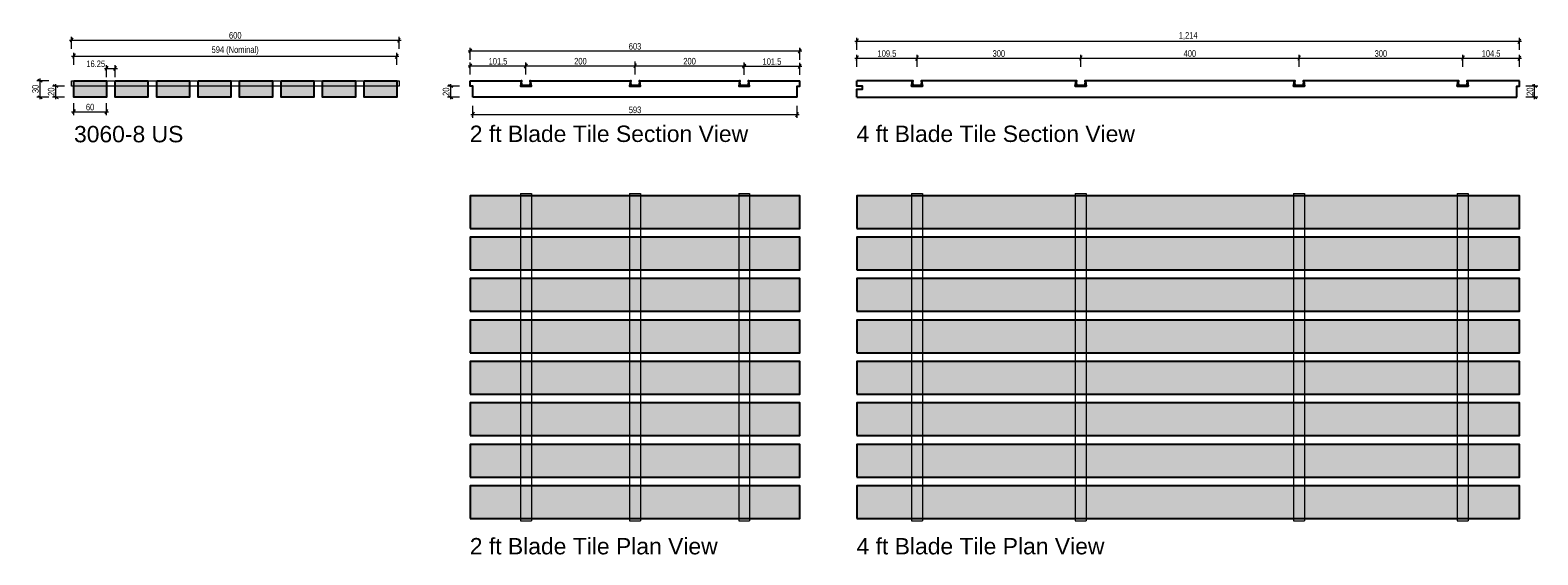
# Model space of a CAD drawing. Header units: millimetres. Extents: x -2729 to 34, y -67 to 896.
import ezdxf

# ---------------------------------------------------------------- set-up
doc = ezdxf.new("R2010")
doc.units = ezdxf.units.MM
doc.header["$MEASUREMENT"] = 0
for name, color, linetype, lineweight in [('New_BLADE TILE 15mm grid_Pen_No__101', 252, 'Continuous', 13), ('New_BLADE tile 24mm grid_Pen_No__1', 7, 'Continuous', 13), ('New_BLADE tile blade 1830_Pen_No__21', 7, 'Continuous', 25), ('New_BLADE tile blade 3018_Pen_No__1', 7, 'Continuous', 13), ('New_BLADE tile blade 3018_Pen_No__21', 7, 'Continuous', 25), ('New_BLADE TILE DOVETAIL_Pen_No__101', 252, 'Continuous', 13), ('New_BLADE TILE DOVETAIL_Pen_No__21', 7, 'Continuous', 25), ('New_DIM - GENERAL.D_Pen_No__1', 7, 'Continuous', 13), ('New_TEXT - GENERAL 1_100.D_Pen_No__1', 7, 'Continuous', 13)]:
    doc.layers.add(name, color=color, linetype=linetype, lineweight=lineweight)
doc.layers.add('New_DIM - GENERAL.D', color=7, linetype='Continuous')
doc.layers.add('New_DIM - GENERAL.D_Pen_No__85', color=7, linetype='Continuous', lineweight=13, true_color=0xaaaaaa)
doc.layers.add('New_LINE - GENERAL.D_Pen_No__102', color=7, linetype='Continuous', lineweight=13, true_color=0xcccccc)
doc.styles.add('GENERATED_STYLE_1', font='txt')
doc.styles.add('GENERATED_STYLE_2', font='txt')
doc.dimstyles.new('GENERATED_STYLE__1', dxfattribs={"dimtxt": 12, "dimasz": 6.08, "dimexe": 0.18, "dimexo": 8000, "dimgap": 0.09, "dimtad": 1, "dimtih": 1, "dimtoh": 1, "dimdec": 0, "dimzin": 0, "dimdsep": 46, "dimtxsty": 'GENERATED_STYLE_1', "dimblk": 'ARROWHEAD_2', "dimblk1": 'ARROWHEAD_2', "dimblk2": 'ARROWHEAD_2', "dimcen": 0.09, "dimclrd": 256, "dimclre": 256, "dimclrt": 7, "dimazin": 0, "dimtfac": 1, "dimtdec": 4, "dimtmove": 0, "dimatfit": 3, "dimfxl": 0, "dimtolj": 1, "dimtzin": 0, "dimarcsym": 0})
doc.dimstyles.new('GENERATED_STYLE__2', dxfattribs={"dimtxt": 12, "dimasz": 6.08, "dimexe": 0.18, "dimexo": 8000, "dimgap": 0.09, "dimtad": 1, "dimdec": 0, "dimzin": 0, "dimdsep": 46, "dimtxsty": 'GENERATED_STYLE_1', "dimblk": 'ARROWHEAD_2', "dimblk1": 'ARROWHEAD_2', "dimblk2": 'ARROWHEAD_2', "dimcen": 0.09, "dimclrd": 256, "dimclre": 256, "dimclrt": 7, "dimazin": 0, "dimtfac": 1, "dimtdec": 4, "dimtmove": 0, "dimatfit": 3, "dimfxl": 0, "dimtolj": 1, "dimtzin": 0, "dimarcsym": 0})
pattern_1 = [(45, (0, 0), (-3.535534, 3.535534), []), (45, (-0.707, 0.707), (-3.535534, 3.535534), []), (45, (-1.414, 1.414), (-3.535534, 3.535534), [])]

# ---------------------------------------------------------------- blocks, each defined once
blk = doc.blocks.new('*D1')
at = {"layer": 'New_DIM - GENERAL.D_Pen_No__1', "color": 7, "linetype": 'Continuous', "lineweight": 13}
for p, q in [((-2650.9, 881.5), (-2655.5, 873.5)), ((-2055.5, 873.5), (-2050.9, 881.5))]:
    blk.add_line(p, q, dxfattribs=at)
at = {"layer": 'New_DIM - GENERAL.D_Pen_No__85', "color": 253, "linetype": 'Continuous', "lineweight": 13, "true_color": 0xaaaaaa}
for p, q in [((-2657.1, 877.5), (-2653.2, 877.5)), ((-2653.2, 861.5), (-2653.2, 883.5)), ((-2653.2, 877.5), (-2053.2, 877.5)), ((-2053.2, 861.5), (-2053.2, 883.5)), ((-2053.2, 877.5), (-2049.3, 877.5))]:
    blk.add_line(p, q, dxfattribs=at)
at = {"layer": 'New_DIM - GENERAL.D_Pen_No__1', "color": 7, "lineweight": 13, "insert": (-2364.7, 879.9), "char_height": 12, "attachment_point": 7, "style": 'GENERATED_STYLE_1'}
blk.add_mtext('\\A1;{\\pql;\\fArial Narrow|b0|i0|c0|p34;600}', dxfattribs=at)
blk = doc.blocks.new('ARROWHEAD_2')
at = {"color": 0, "linetype": 'Continuous', "lineweight": 0}
for p, q in [((0, 0), (-1, 0)), ((-0.38, -0.66), (0.38, 0.66))]:
    blk.add_line(p, q, dxfattribs=at)
blk = doc.blocks.new('*D3')
at = {"layer": 'New_DIM - GENERAL.D_Pen_No__1', "color": 7, "linetype": 'Continuous', "lineweight": 13}
for p, q in [((-2646.9, 749.9), (-2651.5, 741.9)), ((-2591.5, 741.9), (-2586.9, 749.9))]:
    blk.add_line(p, q, dxfattribs=at)
at = {"layer": 'New_DIM - GENERAL.D_Pen_No__85', "color": 253, "linetype": 'Continuous', "lineweight": 13, "true_color": 0xaaaaaa}
for p, q in [((-2649.2, 739.9), (-2649.2, 761.9)), ((-2589.2, 739.9), (-2589.2, 761.9)), ((-2653.1, 745.9), (-2649.2, 745.9)), ((-2649.2, 745.9), (-2589.2, 745.9)), ((-2589.2, 745.9), (-2585.3, 745.9))]:
    blk.add_line(p, q, dxfattribs=at)
at = {"layer": 'New_DIM - GENERAL.D_Pen_No__1', "color": 7, "lineweight": 13, "insert": (-2626.9, 748.3), "char_height": 12, "attachment_point": 7, "style": 'GENERATED_STYLE_1'}
blk.add_mtext('\\A1;{\\pql;\\fArial Narrow|b0|i0|c0|p34;60}', dxfattribs=at)
blk = doc.blocks.new('*D4')
at = {"layer": 'New_DIM - GENERAL.D_Pen_No__1', "color": 7, "linetype": 'Continuous', "lineweight": 13}
for p, q in [((-2678, 790.5), (-2686, 795.1)), ((-2686, 775.1), (-2678, 770.5))]:
    blk.add_line(p, q, dxfattribs=at)
at = {"layer": 'New_DIM - GENERAL.D_Pen_No__85', "color": 253, "linetype": 'Continuous', "lineweight": 13, "true_color": 0xaaaaaa}
for p, q in [((-2666, 792.8), (-2688, 792.8)), ((-2682, 792.8), (-2682, 796.7)), ((-2682, 772.8), (-2682, 792.8)), ((-2666, 772.8), (-2688, 772.8)), ((-2682, 768.9), (-2682, 772.8))]:
    blk.add_line(p, q, dxfattribs=at)
at = {"layer": 'New_DIM - GENERAL.D_Pen_No__1', "color": 7, "lineweight": 13, "insert": (-2684.4, 775.1), "char_height": 12, "attachment_point": 7, "rotation": 90, "style": 'GENERATED_STYLE_1'}
blk.add_mtext('\\A1;{\\pql;\\fArial Narrow|b0|i0|c0|p34;20}', dxfattribs=at)
blk = doc.blocks.new('*D5')
at = {"layer": 'New_DIM - GENERAL.D_Pen_No__1', "color": 7, "linetype": 'Continuous', "lineweight": 13}
for p, q in [((-2706.9, 800.5), (-2714.9, 805.1)), ((-2714.9, 775.1), (-2706.9, 770.5))]:
    blk.add_line(p, q, dxfattribs=at)
at = {"layer": 'New_DIM - GENERAL.D_Pen_No__85', "color": 253, "linetype": 'Continuous', "lineweight": 13, "true_color": 0xaaaaaa}
for p, q in [((-2694.9, 802.8), (-2716.9, 802.8)), ((-2710.9, 802.8), (-2710.9, 806.7)), ((-2710.9, 772.8), (-2710.9, 802.8)), ((-2694.9, 772.8), (-2716.9, 772.8)), ((-2710.9, 768.9), (-2710.9, 772.8))]:
    blk.add_line(p, q, dxfattribs=at)
at = {"layer": 'New_DIM - GENERAL.D_Pen_No__1', "color": 7, "lineweight": 13, "insert": (-2713.3, 780.1), "char_height": 12, "attachment_point": 7, "rotation": 90, "style": 'GENERATED_STYLE_1'}
blk.add_mtext('\\A1;{\\pql;\\fArial Narrow|b0|i0|c0|p34;30}', dxfattribs=at)
blk = doc.blocks.new('*D6')
at = {"layer": 'New_DIM - GENERAL.D_Pen_No__1', "color": 7, "linetype": 'Continuous', "lineweight": 13}
for p, q in [((-2586.9, 829.3), (-2591.5, 821.3)), ((-2575.5, 821.3), (-2570.9, 829.3))]:
    blk.add_line(p, q, dxfattribs=at)
at = {"layer": 'New_DIM - GENERAL.D_Pen_No__85', "color": 253, "linetype": 'Continuous', "lineweight": 13, "true_color": 0xaaaaaa}
for p, q in [((-2589.2, 809.3), (-2589.2, 831.3)), ((-2573.2, 809.3), (-2573.2, 831.3)), ((-2593.1, 825.3), (-2589.2, 825.3)), ((-2589.2, 825.3), (-2573.2, 825.3)), ((-2573.2, 825.3), (-2569.3, 825.3))]:
    blk.add_line(p, q, dxfattribs=at)
at = {"layer": 'New_DIM - GENERAL.D_Pen_No__1', "color": 7, "lineweight": 13, "insert": (-2626.1, 827.7), "char_height": 12, "attachment_point": 7, "style": 'GENERATED_STYLE_1'}
blk.add_mtext('\\A1;{\\pql;\\fArial Narrow|b0|i0|c0|p34;16.25}', dxfattribs=at)
blk = doc.blocks.new('*D7')
at = {"layer": 'New_DIM - GENERAL.D_Pen_No__1', "color": 7, "linetype": 'Continuous', "lineweight": 13}
for p, q in [((-2646.9, 851.9), (-2651.5, 843.9)), ((-2059.5, 843.9), (-2054.9, 851.9))]:
    blk.add_line(p, q, dxfattribs=at)
at = {"layer": 'New_DIM - GENERAL.D_Pen_No__85', "color": 253, "linetype": 'Continuous', "lineweight": 13, "true_color": 0xaaaaaa}
for p, q in [((-2653.1, 847.9), (-2649.2, 847.9)), ((-2649.2, 831.9), (-2649.2, 853.9)), ((-2649.2, 847.9), (-2057.2, 847.9)), ((-2057.2, 831.9), (-2057.2, 853.9)), ((-2057.2, 847.9), (-2053.3, 847.9))]:
    blk.add_line(p, q, dxfattribs=at)
at = {"layer": 'New_DIM - GENERAL.D_Pen_No__1', "color": 7, "lineweight": 13, "insert": (-2396.6, 850.3), "char_height": 12, "attachment_point": 7, "style": 'GENERATED_STYLE_1'}
blk.add_mtext('\\A1;{\\pql;\\fArial Narrow|b0|i0|c0|p34;594 (Nominal)}', dxfattribs=at)
blk = doc.blocks.new('*D8')
at = {"layer": 'New_DIM - GENERAL.D_Pen_No__1', "color": 7, "linetype": 'Continuous', "lineweight": 13}
for p, q in [((-1920.4, 861.4), (-1925, 853.4)), ((-1321, 853.4), (-1316.4, 861.4))]:
    blk.add_line(p, q, dxfattribs=at)
at = {"layer": 'New_DIM - GENERAL.D_Pen_No__85', "color": 253, "linetype": 'Continuous', "lineweight": 13, "true_color": 0xaaaaaa}
for p, q in [((-1926.6, 857.4), (-1922.7, 857.4)), ((-1922.7, 841.4), (-1922.7, 863.4)), ((-1922.7, 857.4), (-1318.7, 857.4)), ((-1318.7, 841.4), (-1318.7, 863.4)), ((-1318.7, 857.4), (-1314.8, 857.4))]:
    blk.add_line(p, q, dxfattribs=at)
at = {"layer": 'New_DIM - GENERAL.D_Pen_No__1', "color": 7, "lineweight": 13, "insert": (-1632.2, 859.8), "char_height": 12, "attachment_point": 7, "style": 'GENERATED_STYLE_1'}
blk.add_mtext('\\A1;{\\pql;\\fArial Narrow|b0|i0|c0|p34;603}', dxfattribs=at)
blk = doc.blocks.new('*D9')
at = {"layer": 'New_DIM - GENERAL.D_Pen_No__1', "color": 7, "linetype": 'Continuous', "lineweight": 13}
for p, q in [((-1915.4, 744.9), (-1920, 736.9)), ((-1326, 736.9), (-1321.4, 744.9))]:
    blk.add_line(p, q, dxfattribs=at)
at = {"layer": 'New_DIM - GENERAL.D_Pen_No__85', "color": 253, "linetype": 'Continuous', "lineweight": 13, "true_color": 0xaaaaaa}
for p, q in [((-1917.7, 734.9), (-1917.7, 756.9)), ((-1323.7, 734.9), (-1323.7, 756.9)), ((-1921.6, 740.9), (-1917.7, 740.9)), ((-1917.7, 740.9), (-1323.7, 740.9)), ((-1323.7, 740.9), (-1319.8, 740.9))]:
    blk.add_line(p, q, dxfattribs=at)
at = {"layer": 'New_DIM - GENERAL.D_Pen_No__1', "color": 7, "lineweight": 13, "insert": (-1632.2, 743.3), "char_height": 12, "attachment_point": 7, "style": 'GENERATED_STYLE_1'}
blk.add_mtext('\\A1;{\\pql;\\fArial Narrow|b0|i0|c0|p34;593}', dxfattribs=at)
blk = doc.blocks.new('*D10')
at = {"layer": 'New_DIM - GENERAL.D_Pen_No__1', "color": 7, "linetype": 'Continuous', "lineweight": 13}
for p, q in [((-1920.4, 834), (-1925, 826)), ((-1823, 826), (-1818.4, 834))]:
    blk.add_line(p, q, dxfattribs=at)
at = {"layer": 'New_DIM - GENERAL.D_Pen_No__85', "color": 253, "linetype": 'Continuous', "lineweight": 13, "true_color": 0xaaaaaa}
for p, q in [((-1926.6, 830), (-1922.7, 830)), ((-1922.7, 814), (-1922.7, 836)), ((-1922.7, 830), (-1820.7, 830)), ((-1820.7, 814), (-1820.7, 836)), ((-1820.7, 830), (-1816.8, 830))]:
    blk.add_line(p, q, dxfattribs=at)
at = {"layer": 'New_DIM - GENERAL.D_Pen_No__1', "color": 7, "lineweight": 13, "insert": (-1889, 832.4), "char_height": 12, "attachment_point": 7, "style": 'GENERATED_STYLE_1'}
blk.add_mtext('\\A1;{\\pql;\\fArial Narrow|b0|i0|c0|p34;101.5}', dxfattribs=at)
blk = doc.blocks.new('*D11')
at = {"layer": 'New_DIM - GENERAL.D_Pen_No__1', "color": 7, "linetype": 'Continuous', "lineweight": 13}
for p, q in [((-1418.4, 833.5), (-1423, 825.5)), ((-1321, 825.5), (-1316.4, 833.5))]:
    blk.add_line(p, q, dxfattribs=at)
at = {"layer": 'New_DIM - GENERAL.D_Pen_No__85', "color": 253, "linetype": 'Continuous', "lineweight": 13, "true_color": 0xaaaaaa}
for p, q in [((-1424.6, 829.5), (-1420.7, 829.5)), ((-1420.7, 813.5), (-1420.7, 835.5)), ((-1420.7, 829.5), (-1318.7, 829.5)), ((-1318.7, 813.5), (-1318.7, 835.5)), ((-1318.7, 829.5), (-1314.8, 829.5))]:
    blk.add_line(p, q, dxfattribs=at)
at = {"layer": 'New_DIM - GENERAL.D_Pen_No__1', "color": 7, "lineweight": 13, "insert": (-1387, 831.9), "char_height": 12, "attachment_point": 7, "style": 'GENERATED_STYLE_1'}
blk.add_mtext('\\A1;{\\pql;\\fArial Narrow|b0|i0|c0|p34;101.5}', dxfattribs=at)
blk = doc.blocks.new('*D12')
at = {"layer": 'New_DIM - GENERAL.D_Pen_No__1', "color": 7, "linetype": 'Continuous', "lineweight": 13}
for p, q in [((-1101.7, 848.2), (-1106.3, 840.2)), ((-801.7, 848.2), (-806.3, 840.2))]:
    blk.add_line(p, q, dxfattribs=at)
at = {"layer": 'New_DIM - GENERAL.D_Pen_No__85', "color": 253, "linetype": 'Continuous', "lineweight": 13, "true_color": 0xaaaaaa}
for p, q in [((-1107.9, 844.2), (-1104, 844.2)), ((-1104, 828.2), (-1104, 850.2)), ((-1104, 844.2), (-804, 844.2)), ((-804, 828.2), (-804, 850.2))]:
    blk.add_line(p, q, dxfattribs=at)
at = {"layer": 'New_DIM - GENERAL.D_Pen_No__1', "color": 7, "lineweight": 13, "insert": (-965.5, 846.6), "char_height": 12, "attachment_point": 7, "style": 'GENERATED_STYLE_1'}
blk.add_mtext('\\A1;{\\pql;\\fArial Narrow|b0|i0|c0|p34;300}', dxfattribs=at)
blk = doc.blocks.new('*D13')
at = {"layer": 'New_DIM - GENERAL.D_Pen_No__1', "color": 7, "linetype": 'Continuous', "lineweight": 13}
for p, q in [((-801.7, 848.2), (-806.3, 840.2)), ((-401.7, 848.2), (-406.3, 840.2))]:
    blk.add_line(p, q, dxfattribs=at)
at = {"layer": 'New_DIM - GENERAL.D_Pen_No__85', "color": 253, "linetype": 'Continuous', "lineweight": 13, "true_color": 0xaaaaaa}
for p, q in [((-804, 828.2), (-804, 850.2)), ((-804, 844.2), (-404, 844.2)), ((-404, 828.2), (-404, 850.2))]:
    blk.add_line(p, q, dxfattribs=at)
at = {"layer": 'New_DIM - GENERAL.D_Pen_No__1', "color": 7, "lineweight": 13, "insert": (-615.5, 846.6), "char_height": 12, "attachment_point": 7, "style": 'GENERATED_STYLE_1'}
blk.add_mtext('\\A1;{\\pql;\\fArial Narrow|b0|i0|c0|p34;400}', dxfattribs=at)
blk = doc.blocks.new('*D14')
at = {"layer": 'New_DIM - GENERAL.D_Pen_No__1', "color": 7, "linetype": 'Continuous', "lineweight": 13}
for p, q in [((-401.7, 848.2), (-406.3, 840.2)), ((-101.7, 848.2), (-106.3, 840.2))]:
    blk.add_line(p, q, dxfattribs=at)
at = {"layer": 'New_DIM - GENERAL.D_Pen_No__85', "color": 253, "linetype": 'Continuous', "lineweight": 13, "true_color": 0xaaaaaa}
for p, q in [((-404, 828.2), (-404, 850.2)), ((-404, 844.2), (-104, 844.2)), ((-104, 828.2), (-104, 850.2))]:
    blk.add_line(p, q, dxfattribs=at)
at = {"layer": 'New_DIM - GENERAL.D_Pen_No__1', "color": 7, "lineweight": 13, "insert": (-265.5, 846.6), "char_height": 12, "attachment_point": 7, "style": 'GENERATED_STYLE_1'}
blk.add_mtext('\\A1;{\\pql;\\fArial Narrow|b0|i0|c0|p34;300}', dxfattribs=at)
blk = doc.blocks.new('*D15')
at = {"layer": 'New_DIM - GENERAL.D_Pen_No__1', "color": 7, "linetype": 'Continuous', "lineweight": 13}
for p, q in [((-101.7, 848.2), (-106.3, 840.2)), ((-2.3, 840.2), (2.3, 848.2))]:
    blk.add_line(p, q, dxfattribs=at)
at = {"layer": 'New_DIM - GENERAL.D_Pen_No__85', "color": 253, "linetype": 'Continuous', "lineweight": 13, "true_color": 0xaaaaaa}
for p, q in [((-104, 828.2), (-104, 850.2)), ((-104, 844.2), (0, 844.2)), ((0, 828.2), (0, 850.2)), ((0, 844.2), (3.9, 844.2))]:
    blk.add_line(p, q, dxfattribs=at)
at = {"layer": 'New_DIM - GENERAL.D_Pen_No__1', "color": 7, "lineweight": 13, "insert": (-69.3, 846.6), "char_height": 12, "attachment_point": 7, "style": 'GENERATED_STYLE_1'}
blk.add_mtext('\\A1;{\\pql;\\fArial Narrow|b0|i0|c0|p34;104.5}', dxfattribs=at)
blk = doc.blocks.new('*D16')
at = {"layer": 'New_DIM - GENERAL.D_Pen_No__1', "color": 7, "linetype": 'Continuous', "lineweight": 13}
for p, q in [((-1954.5, 790.5), (-1962.5, 795.1)), ((-1962.5, 775.1), (-1954.5, 770.5))]:
    blk.add_line(p, q, dxfattribs=at)
at = {"layer": 'New_DIM - GENERAL.D_Pen_No__85', "color": 253, "linetype": 'Continuous', "lineweight": 13, "true_color": 0xaaaaaa}
for p, q in [((-1942.5, 792.8), (-1964.5, 792.8)), ((-1958.5, 792.8), (-1958.5, 796.7)), ((-1958.5, 772.8), (-1958.5, 792.8)), ((-1942.5, 772.8), (-1964.5, 772.8)), ((-1958.5, 768.9), (-1958.5, 772.8))]:
    blk.add_line(p, q, dxfattribs=at)
at = {"layer": 'New_DIM - GENERAL.D_Pen_No__1', "color": 7, "lineweight": 13, "insert": (-1960.9, 775.1), "char_height": 12, "attachment_point": 7, "rotation": 90, "style": 'GENERATED_STYLE_1'}
blk.add_mtext('\\A1;{\\pql;\\fArial Narrow|b0|i0|c0|p34;20}', dxfattribs=at)
blk = doc.blocks.new('*D17')
at = {"layer": 'New_DIM - GENERAL.D_Pen_No__1', "color": 7, "linetype": 'Continuous', "lineweight": 13}
for p, q in [((31.6, 790.5), (23.6, 795.1)), ((23.6, 775.1), (31.6, 770.5))]:
    blk.add_line(p, q, dxfattribs=at)
at = {"layer": 'New_DIM - GENERAL.D_Pen_No__85', "color": 253, "linetype": 'Continuous', "lineweight": 13, "true_color": 0xaaaaaa}
for p, q in [((33.6, 792.8), (11.6, 792.8)), ((27.6, 792.8), (27.6, 796.7)), ((27.6, 772.8), (27.6, 792.8)), ((33.6, 772.8), (11.6, 772.8)), ((27.6, 768.9), (27.6, 772.8))]:
    blk.add_line(p, q, dxfattribs=at)
at = {"layer": 'New_DIM - GENERAL.D_Pen_No__1', "color": 7, "lineweight": 13, "insert": (25.2, 775.1), "char_height": 12, "attachment_point": 7, "rotation": 90, "style": 'GENERATED_STYLE_1'}
blk.add_mtext('\\A1;{\\pql;\\fArial Narrow|b0|i0|c0|p34;20}', dxfattribs=at)
blk = doc.blocks.new('*D18')
at = {"layer": 'New_DIM - GENERAL.D_Pen_No__1', "color": 7, "linetype": 'Continuous', "lineweight": 13}
for p, q in [((-1818.4, 834.1), (-1823, 826.1)), ((-1618.4, 834.1), (-1623, 826.1))]:
    blk.add_line(p, q, dxfattribs=at)
at = {"layer": 'New_DIM - GENERAL.D_Pen_No__85', "color": 253, "linetype": 'Continuous', "lineweight": 13, "true_color": 0xaaaaaa}
for p, q in [((-1824.6, 830.1), (-1820.7, 830.1)), ((-1820.7, 814.1), (-1820.7, 836.1)), ((-1820.7, 830.1), (-1620.7, 830.1)), ((-1620.7, 814.1), (-1620.7, 836.1))]:
    blk.add_line(p, q, dxfattribs=at)
at = {"layer": 'New_DIM - GENERAL.D_Pen_No__1', "color": 7, "lineweight": 13, "insert": (-1732.2, 832.5), "char_height": 12, "attachment_point": 7, "style": 'GENERATED_STYLE_1'}
blk.add_mtext('\\A1;{\\pql;\\fArial Narrow|b0|i0|c0|p34;200}', dxfattribs=at)
blk = doc.blocks.new('*D19')
at = {"layer": 'New_DIM - GENERAL.D_Pen_No__1', "color": 7, "linetype": 'Continuous', "lineweight": 13}
for p, q in [((-1618.4, 834.1), (-1623, 826.1)), ((-1423, 826.1), (-1418.4, 834.1))]:
    blk.add_line(p, q, dxfattribs=at)
at = {"layer": 'New_DIM - GENERAL.D_Pen_No__85', "color": 253, "linetype": 'Continuous', "lineweight": 13, "true_color": 0xaaaaaa}
for p, q in [((-1620.7, 814.1), (-1620.7, 836.1)), ((-1620.7, 830.1), (-1420.7, 830.1)), ((-1420.7, 814.1), (-1420.7, 836.1)), ((-1420.7, 830.1), (-1416.8, 830.1))]:
    blk.add_line(p, q, dxfattribs=at)
at = {"layer": 'New_DIM - GENERAL.D_Pen_No__1', "color": 7, "lineweight": 13, "insert": (-1532.2, 832.5), "char_height": 12, "attachment_point": 7, "style": 'GENERATED_STYLE_1'}
blk.add_mtext('\\A1;{\\pql;\\fArial Narrow|b0|i0|c0|p34;200}', dxfattribs=at)
blk = doc.blocks.new('*D20')
at = {"layer": 'New_DIM - GENERAL.D_Pen_No__1', "color": 7, "linetype": 'Continuous', "lineweight": 13}
for p, q in [((-1211.7, 879.4), (-1216.3, 871.4)), ((-2.3, 871.4), (2.3, 879.4))]:
    blk.add_line(p, q, dxfattribs=at)
at = {"layer": 'New_DIM - GENERAL.D_Pen_No__85', "color": 253, "linetype": 'Continuous', "lineweight": 13, "true_color": 0xaaaaaa}
for p, q in [((-1217.9, 875.4), (-1214, 875.4)), ((-1214, 859.4), (-1214, 881.4)), ((-1214, 875.4), (0, 875.4)), ((0, 859.4), (0, 881.4)), ((0, 875.4), (3.9, 875.4))]:
    blk.add_line(p, q, dxfattribs=at)
at = {"layer": 'New_DIM - GENERAL.D_Pen_No__1', "color": 7, "lineweight": 13, "insert": (-624.3, 877.8), "char_height": 12, "attachment_point": 7, "style": 'GENERATED_STYLE_1'}
blk.add_mtext('\\A1;{\\pql;\\fArial Narrow|b0|i0|c0|p34;1,214}', dxfattribs=at)
blk = doc.blocks.new('*D21')
at = {"layer": 'New_DIM - GENERAL.D_Pen_No__1', "color": 7, "linetype": 'Continuous', "lineweight": 13}
for p, q in [((-1211.7, 848.2), (-1216.3, 840.2)), ((-1106.3, 840.2), (-1101.7, 848.2))]:
    blk.add_line(p, q, dxfattribs=at)
at = {"layer": 'New_DIM - GENERAL.D_Pen_No__85', "color": 253, "linetype": 'Continuous', "lineweight": 13, "true_color": 0xaaaaaa}
for p, q in [((-1217.9, 844.2), (-1214, 844.2)), ((-1214, 828.2), (-1214, 850.2)), ((-1214, 844.2), (-1104, 844.2)), ((-1104, 828.2), (-1104, 850.2)), ((-1104, 844.2), (-1100.1, 844.2))]:
    blk.add_line(p, q, dxfattribs=at)
at = {"layer": 'New_DIM - GENERAL.D_Pen_No__1', "color": 7, "lineweight": 13, "insert": (-1176.3, 846.6), "char_height": 12, "attachment_point": 7, "style": 'GENERATED_STYLE_1'}
blk.add_mtext('\\A1;{\\pql;\\fArial Narrow|b0|i0|c0|p34;109.5}', dxfattribs=at)

msp = doc.modelspace()

# ---------------------------------------------------------------- hatches: boundary and pattern name
at = {"layer": 'New_BLADE tile blade 3018_Pen_No__1', "linetype": 'Continuous', "lineweight": 15}
for points in [[(-2649.2, 802.8), (-2589.2, 802.8), (-2589.2, 772.8), (-2649.2, 772.8)], [(-2573.2, 802.8), (-2513.2, 802.8), (-2513.2, 772.8), (-2573.2, 772.8)], [(-2497.2, 802.8), (-2437.2, 802.8), (-2437.2, 772.8), (-2497.2, 772.8)], [(-2421.2, 802.8), (-2361.2, 802.8), (-2361.2, 772.8), (-2421.2, 772.8)], [(-2345.2, 802.8), (-2285.2, 802.8), (-2285.2, 772.8), (-2345.2, 772.8)], [(-2269.2, 802.8), (-2209.2, 802.8), (-2209.2, 772.8), (-2269.2, 772.8)], [(-2193.2, 802.8), (-2133.2, 802.8), (-2133.2, 772.8), (-2193.2, 772.8)], [(-2117.2, 802.8), (-2057.2, 802.8), (-2057.2, 772.8), (-2117.2, 772.8)], [(-1922.7, 532), (-1318.7, 532), (-1318.7, 592), (-1922.7, 592)], [(-1214, 532), (0, 532), (0, 592), (-1214, 592)], [(-1922.7, 456), (-1318.7, 456), (-1318.7, 516), (-1922.7, 516)], [(-1214, 456), (0, 456), (0, 516), (-1214, 516)], [(-1922.7, 380), (-1318.7, 380), (-1318.7, 440), (-1922.7, 440)], [(-1214, 380), (0, 380), (0, 440), (-1214, 440)], [(-1922.7, 304), (-1318.7, 304), (-1318.7, 364), (-1922.7, 364)], [(-1214, 304), (0, 304), (0, 364), (-1214, 364)], [(-1922.7, 228), (-1318.7, 228), (-1318.7, 288), (-1922.7, 288)], [(-1214, 228), (0, 228), (0, 288), (-1214, 288)], [(-1922.7, 152), (-1318.7, 152), (-1318.7, 212), (-1922.7, 212)], [(-1214, 152), (0, 152), (0, 212), (-1214, 212)], [(-1922.7, 76), (-1318.7, 76), (-1318.7, 136), (-1922.7, 136)], [(-1214, 76), (0, 76), (0, 136), (-1214, 136)], [(-1922.7, 0), (-1318.7, 0), (-1318.7, 60), (-1922.7, 60)], [(-1214, 0), (0, 0), (0, 60), (-1214, 60)]]:
    msp.add_hatch(color=9, dxfattribs=at).paths.add_polyline_path(points)
at = {"layer": 'New_BLADE TILE DOVETAIL_Pen_No__101', "linetype": 'Continuous', "lineweight": 13}
h = msp.add_hatch(dxfattribs=at)
h.set_pattern_fill('Aluminum', color=252, style=0, pattern_type=2)
h.set_pattern_definition(pattern_1)
h.paths.add_polyline_path([(-1829.2, 802.8), (-1830.7, 792.8), (-1810.7, 792.8), (-1812.2, 802.8), (-1813.4, 802.8), (-1812.6, 797.5), (-1813.1, 797.5), (-1813.4, 796.3), (-1812.5, 796.3), (-1812.2, 794.3), (-1829.2, 794.3), (-1828.9, 796.3), (-1828, 796.3), (-1828.3, 797.5), (-1828.8, 797.5), (-1828, 802.8)])
h = msp.add_hatch(dxfattribs=at)
h.set_pattern_fill('Aluminum', color=252, style=0, pattern_type=2)
h.set_pattern_definition(pattern_1)
h.paths.add_polyline_path([(-1629.2, 802.8), (-1630.7, 792.8), (-1610.7, 792.8), (-1612.2, 802.8), (-1613.4, 802.8), (-1612.6, 797.5), (-1613.1, 797.5), (-1613.4, 796.3), (-1612.5, 796.3), (-1612.2, 794.3), (-1629.2, 794.3), (-1628.9, 796.3), (-1628, 796.3), (-1628.3, 797.5), (-1628.8, 797.5), (-1628, 802.8)])
h = msp.add_hatch(dxfattribs=at)
h.set_pattern_fill('Aluminum', color=252, style=0, pattern_type=2)
h.set_pattern_definition(pattern_1)
h.paths.add_polyline_path([(-1429.2, 802.8), (-1430.7, 792.8), (-1410.7, 792.8), (-1412.2, 802.8), (-1413.4, 802.8), (-1412.6, 797.5), (-1413.1, 797.5), (-1413.4, 796.3), (-1412.5, 796.3), (-1412.2, 794.3), (-1429.2, 794.3), (-1428.9, 796.3), (-1428, 796.3), (-1428.3, 797.5), (-1428.8, 797.5), (-1428, 802.8)])
h = msp.add_hatch(dxfattribs=at)
h.set_pattern_fill('Aluminum', color=252, style=0, pattern_type=2)
h.set_pattern_definition(pattern_1)
h.paths.add_polyline_path([(-1112.5, 802.8), (-1114, 792.8), (-1094, 792.8), (-1095.5, 802.8), (-1096.7, 802.8), (-1095.9, 797.5), (-1096.4, 797.5), (-1096.7, 796.3), (-1095.8, 796.3), (-1095.5, 794.3), (-1112.5, 794.3), (-1112.2, 796.3), (-1111.3, 796.3), (-1111.6, 797.5), (-1112.1, 797.5), (-1111.3, 802.8)])
h = msp.add_hatch(dxfattribs=at)
h.set_pattern_fill('Aluminum', color=252, style=0, pattern_type=2)
h.set_pattern_definition(pattern_1)
h.paths.add_polyline_path([(-812.5, 802.8), (-814, 792.8), (-794, 792.8), (-795.5, 802.8), (-796.7, 802.8), (-795.9, 797.5), (-796.4, 797.5), (-796.7, 796.3), (-795.8, 796.3), (-795.5, 794.3), (-812.5, 794.3), (-812.2, 796.3), (-811.3, 796.3), (-811.6, 797.5), (-812.1, 797.5), (-811.3, 802.8)])
h = msp.add_hatch(dxfattribs=at)
h.set_pattern_fill('Aluminum', color=252, style=0, pattern_type=2)
h.set_pattern_definition(pattern_1)
h.paths.add_polyline_path([(-412.5, 802.8), (-414, 792.8), (-394, 792.8), (-395.5, 802.8), (-396.7, 802.8), (-395.9, 797.5), (-396.4, 797.5), (-396.7, 796.3), (-395.8, 796.3), (-395.5, 794.3), (-412.5, 794.3), (-412.2, 796.3), (-411.3, 796.3), (-411.6, 797.5), (-412.1, 797.5), (-411.3, 802.8)])
h = msp.add_hatch(dxfattribs=at)
h.set_pattern_fill('Aluminum', color=252, style=0, pattern_type=2)
h.set_pattern_definition(pattern_1)
h.paths.add_polyline_path([(-112.5, 802.8), (-114, 792.8), (-94, 792.8), (-95.5, 802.8), (-96.7, 802.8), (-95.9, 797.5), (-96.4, 797.5), (-96.7, 796.3), (-95.8, 796.3), (-95.5, 794.3), (-112.5, 794.3), (-112.2, 796.3), (-111.3, 796.3), (-111.6, 797.5), (-112.1, 797.5), (-111.3, 802.8)])

# ---------------------------------------------------------------- linework, layer by layer
at = {"layer": 'New_BLADE TILE 15mm grid_Pen_No__101', "color": 252, "linetype": 'Continuous', "lineweight": 13}
for p, q in [((-1830.7, 596), (-1810.7, 596)), ((-1830.7, 596), (-1830.7, -4)), ((-1810.7, 596), (-1810.7, -4)), ((-1630.7, 596), (-1610.7, 596)), ((-1630.7, 596), (-1630.7, -4)), ((-1610.7, 596), (-1610.7, -4)), ((-1430.7, 596), (-1410.7, 596)), ((-1430.7, 596), (-1430.7, -4)), ((-1410.7, 596), (-1410.7, -4)), ((-1114, 596), (-1094, 596)), ((-1114, 596), (-1114, -4)), ((-1094, 596), (-1094, -4)), ((-814, 596), (-794, 596)), ((-814, 596), (-814, -4)), ((-794, 596), (-794, -4)), ((-414, 596), (-394, 596)), ((-414, 596), (-414, -4)), ((-394, 596), (-394, -4)), ((-114, 596), (-94, 596)), ((-114, 596), (-114, -4)), ((-94, 596), (-94, -4)), ((-1830.7, -4), (-1810.7, -4)), ((-1630.7, -4), (-1610.7, -4)), ((-1430.7, -4), (-1410.7, -4)), ((-1114, -4), (-1094, -4)), ((-814, -4), (-794, -4)), ((-414, -4), (-394, -4)), ((-114, -4), (-94, -4))]:
    msp.add_line(p, q, dxfattribs=at)
at = {"layer": 'New_BLADE tile 24mm grid_Pen_No__1', "color": 7, "linetype": 'Continuous', "lineweight": 13, "flags": 128}
msp.add_lwpolyline([(-2653.2, 802.8), (-2053.2, 802.8), (-2053.2, 792.8), (-2653.2, 792.8)], close=True, dxfattribs=at)
at = {"layer": 'New_BLADE tile blade 1830_Pen_No__21', "color": 7, "linetype": 'Continuous', "lineweight": 25, "flags": 128}
for points in [[(-1922.7, 802.8), (-1829.2, 802.8), (-1830.7, 792.8), (-1810.7, 792.8), (-1812.2, 802.8), (-1629.2, 802.8), (-1630.7, 792.8), (-1610.7, 792.8), (-1612.2, 802.8), (-1429.2, 802.8), (-1430.7, 792.8), (-1410.7, 792.8), (-1412.2, 802.8), (-1318.7, 802.8)], [(-1917.7, 772.8), (-1917.7, 792.8), (-1922.7, 792.8), (-1922.7, 802.8)], [(-1323.7, 772.8), (-1323.7, 792.8), (-1318.7, 792.8), (-1318.7, 802.8)], [(-1214, 772.8), (-1214, 787.3), (-1204, 787.3), (-1204, 792.8), (-1214, 792.8), (-1214, 802.8)], [(0, 802.8), (-95.5, 802.8), (-94, 792.8), (-114, 792.8), (-112.5, 802.8), (-395.5, 802.8), (-394, 792.8), (-414, 792.8), (-412.5, 802.8), (-795.5, 802.8), (-794, 792.8), (-814, 792.8), (-812.5, 802.8), (-1095.5, 802.8), (-1094, 792.8), (-1114, 792.8), (-1112.5, 802.8), (-1214, 802.8)], [(-5, 772.8), (-5, 792.8), (0, 792.8), (0, 802.8)], [(-1323.7, 772.8), (-1917.7, 772.8)], [(-1214, 772.8), (-5, 772.8)]]:
    msp.add_lwpolyline(points, dxfattribs=at)
at = {"layer": 'New_BLADE tile blade 3018_Pen_No__21', "color": 7, "linetype": 'Continuous', "lineweight": 25, "flags": 128}
for points in [[(-2649.2, 802.8), (-2589.2, 802.8), (-2589.2, 772.8), (-2649.2, 772.8)], [(-2573.2, 802.8), (-2513.2, 802.8), (-2513.2, 772.8), (-2573.2, 772.8)], [(-2497.2, 802.8), (-2437.2, 802.8), (-2437.2, 772.8), (-2497.2, 772.8)], [(-2421.2, 802.8), (-2361.2, 802.8), (-2361.2, 772.8), (-2421.2, 772.8)], [(-2345.2, 802.8), (-2285.2, 802.8), (-2285.2, 772.8), (-2345.2, 772.8)], [(-2269.2, 802.8), (-2209.2, 802.8), (-2209.2, 772.8), (-2269.2, 772.8)], [(-2193.2, 802.8), (-2133.2, 802.8), (-2133.2, 772.8), (-2193.2, 772.8)], [(-2117.2, 802.8), (-2057.2, 802.8), (-2057.2, 772.8), (-2117.2, 772.8)], [(-1922.7, 532), (-1318.7, 532), (-1318.7, 592), (-1922.7, 592)], [(-1214, 532), (0, 532), (0, 592), (-1214, 592)], [(-1922.7, 456), (-1318.7, 456), (-1318.7, 516), (-1922.7, 516)], [(-1214, 456), (0, 456), (0, 516), (-1214, 516)], [(-1922.7, 380), (-1318.7, 380), (-1318.7, 440), (-1922.7, 440)], [(-1214, 380), (0, 380), (0, 440), (-1214, 440)], [(-1922.7, 304), (-1318.7, 304), (-1318.7, 364), (-1922.7, 364)], [(-1214, 304), (0, 304), (0, 364), (-1214, 364)], [(-1922.7, 228), (-1318.7, 228), (-1318.7, 288), (-1922.7, 288)], [(-1214, 228), (0, 228), (0, 288), (-1214, 288)], [(-1922.7, 152), (-1318.7, 152), (-1318.7, 212), (-1922.7, 212)], [(-1214, 152), (0, 152), (0, 212), (-1214, 212)], [(-1922.7, 76), (-1318.7, 76), (-1318.7, 136), (-1922.7, 136)], [(-1214, 76), (0, 76), (0, 136), (-1214, 136)], [(-1922.7, 0), (-1318.7, 0), (-1318.7, 60), (-1922.7, 60)], [(-1214, 0), (0, 0), (0, 60), (-1214, 60)]]:
    msp.add_lwpolyline(points, close=True, dxfattribs=at)
at = {"layer": 'New_BLADE TILE DOVETAIL_Pen_No__21', "color": 7, "linetype": 'Continuous', "lineweight": 25, "flags": 128}
for points in [[(-1829.2, 802.8), (-1830.7, 792.8), (-1810.7, 792.8), (-1812.2, 802.8), (-1813.4, 802.8), (-1812.6, 797.5), (-1813.1, 797.5), (-1813.4, 796.3), (-1812.5, 796.3), (-1812.2, 794.3), (-1829.2, 794.3), (-1828.9, 796.3), (-1828, 796.3), (-1828.3, 797.5), (-1828.8, 797.5), (-1828, 802.8)], [(-1629.2, 802.8), (-1630.7, 792.8), (-1610.7, 792.8), (-1612.2, 802.8), (-1613.4, 802.8), (-1612.6, 797.5), (-1613.1, 797.5), (-1613.4, 796.3), (-1612.5, 796.3), (-1612.2, 794.3), (-1629.2, 794.3), (-1628.9, 796.3), (-1628, 796.3), (-1628.3, 797.5), (-1628.8, 797.5), (-1628, 802.8)], [(-1429.2, 802.8), (-1430.7, 792.8), (-1410.7, 792.8), (-1412.2, 802.8), (-1413.4, 802.8), (-1412.6, 797.5), (-1413.1, 797.5), (-1413.4, 796.3), (-1412.5, 796.3), (-1412.2, 794.3), (-1429.2, 794.3), (-1428.9, 796.3), (-1428, 796.3), (-1428.3, 797.5), (-1428.8, 797.5), (-1428, 802.8)], [(-1112.5, 802.8), (-1114, 792.8), (-1094, 792.8), (-1095.5, 802.8), (-1096.7, 802.8), (-1095.9, 797.5), (-1096.4, 797.5), (-1096.7, 796.3), (-1095.8, 796.3), (-1095.5, 794.3), (-1112.5, 794.3), (-1112.2, 796.3), (-1111.3, 796.3), (-1111.6, 797.5), (-1112.1, 797.5), (-1111.3, 802.8)], [(-812.5, 802.8), (-814, 792.8), (-794, 792.8), (-795.5, 802.8), (-796.7, 802.8), (-795.9, 797.5), (-796.4, 797.5), (-796.7, 796.3), (-795.8, 796.3), (-795.5, 794.3), (-812.5, 794.3), (-812.2, 796.3), (-811.3, 796.3), (-811.6, 797.5), (-812.1, 797.5), (-811.3, 802.8)], [(-412.5, 802.8), (-414, 792.8), (-394, 792.8), (-395.5, 802.8), (-396.7, 802.8), (-395.9, 797.5), (-396.4, 797.5), (-396.7, 796.3), (-395.8, 796.3), (-395.5, 794.3), (-412.5, 794.3), (-412.2, 796.3), (-411.3, 796.3), (-411.6, 797.5), (-412.1, 797.5), (-411.3, 802.8)], [(-112.5, 802.8), (-114, 792.8), (-94, 792.8), (-95.5, 802.8), (-96.7, 802.8), (-95.9, 797.5), (-96.4, 797.5), (-96.7, 796.3), (-95.8, 796.3), (-95.5, 794.3), (-112.5, 794.3), (-112.2, 796.3), (-111.3, 796.3), (-111.6, 797.5), (-112.1, 797.5), (-111.3, 802.8)]]:
    msp.add_lwpolyline(points, close=True, dxfattribs=at)
at = {"layer": 'New_LINE - GENERAL.D_Pen_No__102', "color": 254, "linetype": 'Continuous', "lineweight": 13, "true_color": 0xcccccc}
msp.add_line((-1620.7, 818.8), (-1620.7, 838.2), dxfattribs=at)

# ---------------------------------------------------------------- texts
at = {"layer": 'New_TEXT - GENERAL 1_100.D_Pen_No__1', "color": 7, "linetype": 'Continuous', "lineweight": 13, "char_height": 30, "attachment_point": 7, "style": 'GENERATED_STYLE_2'}
for s, insert in [('\\A1;{\\pql;\\fArial|b0|i0|c0|p34;3060-8 US}', (-2648.7, 689.5)), ('\\A1;{\\pql;\\fArial|b0|i0|c0|p34;2 ft Blade Tile Section View}', (-1923.5, 690.1)), ('\\A1;{\\pql;\\fArial|b0|i0|c0|p34;4 ft Blade Tile Section View}', (-1214.8, 690.1)), ('\\A1;{\\pql;\\fArial|b0|i0|c0|p34;2 ft Blade Tile Plan View}', (-1923.5, -66.2)), ('\\A1;{\\pql;\\fArial|b0|i0|c0|p34;4 ft Blade Tile Plan View}', (-1214.8, -66.2))]:
    msp.add_mtext(s, dxfattribs=dict(at, insert=insert))

# ---------------------------------------------------------------- dimensions: what is measured, and where the dimension line sits
at = {"layer": 'New_DIM - GENERAL.D', "color": 253, "linetype": 'Continuous', "lineweight": 13, "true_color": 0xaaaaaa}
for base, p1, p2, picture, middle in [((-2053.2, 877.5), (-2653.2, 802.8), (-2053.2, 802.8), '*D1', (-2351, 885.9)), ((0, 875.4), (-1214, 802.8), (0, 802.8), '*D20', (-604.1, 883.8)), ((-804, 844.2), (-1104, 794.3), (-804, 794.3), '*D12', (-951.8, 852.6)), ((-404, 844.2), (-804, 794.3), (-404, 794.3), '*D13', (-601.8, 852.6)), ((-104, 844.2), (-404, 794.3), (-104, 794.3), '*D14', (-251.8, 852.6)), ((-1620.7, 830.1), (-1820.7, 794.3), (-1620.7, 818.8), '*D18', (-1718.5, 838.5)), ((-1420.7, 830.1), (-1620.7, 818.8), (-1420.7, 792.8), '*D19', (-1518.5, 838.5)), ((-2589.2, 745.9), (-2649.2, 772.8), (-2589.2, 772.8), '*D3', (-2617.7, 754.3))]:
    dim = msp.add_linear_dim(base=base, p1=p1, p2=p2, dimstyle='GENERATED_STYLE__1', dxfattribs=at)
    dim.commit()
    dim.dimension.update_dxf_attribs({"geometry": picture, "text_midpoint": middle, "dimtype": 160})
for base, p1, p2, text, picture, middle in [((-2057.2, 847.9), (-2649.2, 802.8), (-2057.2, 802.8), '594 (Nominal)', '*D7', (-2343.8, 856.3)), ((-1318.7, 857.4), (-1922.7, 802.8), (-1318.7, 802.8), '603', '*D8', (-1618.5, 865.8)), ((-1104, 844.2), (-1214, 802.8), (-1104, 792.8), '109.5', '*D21', (-1156.1, 852.6)), ((0, 844.2), (-104, 794.3), (0, 802.8), '104.5', '*D15', (-49.1, 852.6)), ((-2573.2, 825.3), (-2589.2, 772.8), (-2573.2, 772.8), '16.25', '*D6', (-2605.9, 833.7)), ((-1820.7, 830), (-1922.7, 802.8), (-1820.7, 794.3), '101.5', '*D10', (-1868.8, 838.4)), ((-1318.7, 829.5), (-1420.7, 794.3), (-1318.7, 802.8), '101.5', '*D11', (-1366.8, 837.9)), ((-1323.7, 740.9), (-1917.7, 772.8), (-1323.7, 772.8), '593', '*D9', (-1618.5, 749.3))]:
    dim = msp.add_linear_dim(base=base, p1=p1, p2=p2, text=text, dimstyle='GENERATED_STYLE__1', dxfattribs=at)
    dim.commit()
    dim.dimension.update_dxf_attribs({"geometry": picture, "text_midpoint": middle, "dimtype": 160})
for base, p1, p2, picture, middle in [((-2710.9, 802.8), (-2649.2, 772.8), (-2649.2, 802.8), '*D5', (-2719.3, 789.3)), ((-2682, 792.8), (-2649.2, 772.8), (-2653.2, 792.8), '*D4', (-2690.4, 784.3)), ((-1958.5, 792.8), (-1917.7, 772.8), (-1214, 792.8), '*D16', (-1966.9, 784.3)), ((27.6, 792.8), (-5, 772.8), (0, 792.8), '*D17', (19.2, 784.3))]:
    dim = msp.add_linear_dim(base=base, p1=p1, p2=p2, angle=90, dimstyle='GENERATED_STYLE__2', dxfattribs=at)
    dim.commit()
    dim.dimension.update_dxf_attribs({"geometry": picture, "text_midpoint": middle, "dimtype": 160, "text_rotation": 90})

doc.saveas('drawing.dxf')
